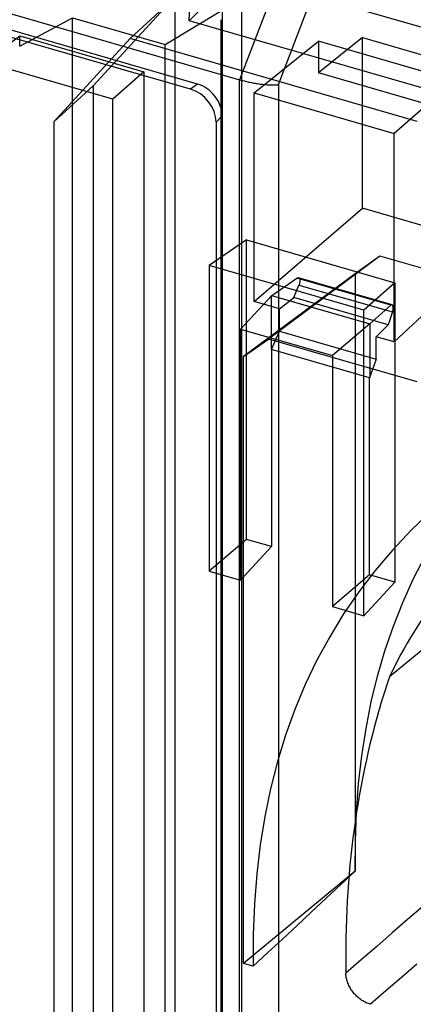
# Model space of a CAD drawing. Header units: millimetres. Extents: x 119 to 193, y -192 to -87.
# Tile 5 of 12: x 158.53 to 165.45, y -163.87 to -146.55. Entities that reach past the tile are written whole.
import ezdxf

# ---------------------------------------------------------------- set-up
doc = ezdxf.new("R2010")
doc.units = ezdxf.units.MM
doc.layers.add('MAIN-1', color=7, linetype='Continuous')
doc.layers.add('MAIN-2', color=7, linetype='Continuous')

msp = doc.modelspace()

# ---------------------------------------------------------------- linework, layer by layer
at = {"layer": 'MAIN-1'}
for p, q in [((118.932, -135.061), (162.393, -147.607)), ((161.528, -147.771), (119.799, -135.725)), ((163.843, -143.813), (162.393, -147.607)), ((163.074, -147.693), (164.454, -144.085)), ((162.393, -180.838), (162.393, -147.607)), ((162.393, -147.607), (162.412, -147.613)), ((162.412, -147.613), (162.432, -147.618)), ((162.432, -147.618), (162.452, -147.623)), ((162.452, -147.623), (162.472, -147.628)), ((162.472, -147.628), (162.493, -147.634)), ((162.493, -147.634), (162.514, -147.638)), ((162.514, -147.638), (162.535, -147.643)), ((162.535, -147.643), (162.556, -147.648)), ((162.556, -147.648), (162.578, -147.652)), ((162.578, -147.652), (162.599, -147.657)), ((162.599, -147.657), (162.621, -147.661)), ((162.621, -147.661), (162.643, -147.665)), ((162.643, -147.665), (162.664, -147.669)), ((162.664, -147.669), (162.686, -147.672)), ((162.686, -147.672), (162.708, -147.676)), ((162.708, -147.676), (162.73, -147.679)), ((162.73, -147.679), (162.751, -147.682)), ((162.751, -147.682), (162.772, -147.685)), ((162.772, -147.685), (162.794, -147.687)), ((162.794, -147.687), (162.815, -147.689)), ((162.815, -147.689), (162.835, -147.691)), ((162.835, -147.691), (162.856, -147.693)), ((162.856, -147.693), (162.876, -147.695)), ((162.876, -147.695), (162.895, -147.696)), ((162.895, -147.696), (162.915, -147.697)), ((162.915, -147.697), (162.933, -147.698)), ((162.933, -147.698), (162.952, -147.699)), ((162.952, -147.699), (162.969, -147.699)), ((162.969, -147.699), (162.987, -147.699)), ((162.987, -147.699), (163.003, -147.699)), ((163.003, -147.699), (163.019, -147.698)), ((163.019, -147.698), (163.034, -147.697)), ((163.034, -147.697), (163.048, -147.696)), ((163.048, -147.696), (163.062, -147.694)), ((163.062, -147.694), (163.074, -147.693)), ((163.074, -147.693), (163.074, -180.573)), ((161.98, -148.354), (161.98, -179.852))]:
    msp.add_line(p, q, dxfattribs=at)
msp.add_ellipse((161.528, -148.223), major_axis=(-0.342, 0.394), ratio=0.75, start_param=-2.427868, end_param=-0.857072, dxfattribs=at)
at = {"layer": 'MAIN-2'}
for p, q in [((161.653, -147.682), (128.707, -138.171)), ((161.507, -146.57), (161.578, -144.844)), ((161.507, -146.57), (162.521, -145.561)), ((162.425, -145.767), (162.425, -166.214)), ((162.425, -145.767), (166.947, -147.073)), ((159.818, -147.714), (161.202, -146.204)), ((161.202, -146.204), (160.467, -146.883)), ((161.256, -146.22), (161.256, -167.084)), ((158.526, -147.015), (159.453, -146.516)), ((159.453, -146.516), (161.084, -146.987)), ((159.457, -166.914), (159.453, -146.516)), ((161.084, -146.987), (162.086, -146.382)), ((162.086, -146.382), (162.086, -166.143)), ((166.021, -147.873), (161.507, -146.57)), ((162.069, -179.283), (162.069, -146.551)), ((157.907, -147.295), (158.526, -146.835)), ((158.526, -146.835), (160.71, -147.466)), ((158.526, -147.015), (158.526, -146.835)), ((164.552, -146.866), (163.78, -147.486)), ((164.552, -146.866), (166.947, -147.557)), ((164.552, -149.867), (164.552, -146.866)), ((160.467, -146.883), (159.125, -148.346)), ((165.514, -148.34), (160.467, -146.883)), ((161.084, -166.971), (161.084, -146.987)), ((162.646, -147.84), (163.78, -146.931)), ((163.78, -146.931), (163.78, -147.486)), ((166.177, -147.623), (163.78, -146.931)), ((160.164, -147.947), (157.907, -147.295)), ((160.71, -147.466), (160.164, -147.947)), ((160.71, -147.466), (160.71, -168.396)), ((166.177, -148.178), (163.78, -147.486)), ((159.125, -148.346), (159.818, -147.714)), ((159.818, -147.714), (159.818, -166.669)), ((161.653, -147.682), (161.528, -147.771)), ((166.177, -147.623), (165.11, -148.552)), ((162.646, -147.84), (165.11, -148.552)), ((162.646, -151.509), (162.646, -147.84)), ((160.164, -168.986), (160.164, -147.947)), ((161.98, -148.354), (162.086, -148.24)), ((162.086, -179.739), (162.086, -148.24)), ((159.125, -148.346), (159.125, -170.429)), ((165.11, -152.22), (165.11, -148.552)), ((162.646, -151.509), (164.552, -149.867)), ((166.947, -150.558), (164.552, -149.867)), ((162.514, -150.424), (161.86, -150.874)), ((162.514, -150.424), (165.121, -151.177)), ((162.514, -155.693), (162.514, -150.424)), ((165.11, -152.22), (166.899, -150.55)), ((164.86, -150.71), (162.898, -152.168)), ((164.86, -150.71), (164.426, -151.019)), ((166.947, -151.313), (164.86, -150.71)), ((161.86, -150.874), (161.86, -156.251)), ((164.576, -151.658), (161.86, -150.874)), ((164.426, -151.019), (162.464, -152.477)), ((164.426, -151.019), (164.426, -161.527)), ((162.957, -151.403), (163.401, -151.097)), ((163.401, -151.097), (163.405, -151.095)), ((165.051, -151.574), (163.401, -151.097)), ((163.405, -151.095), (163.41, -151.093)), ((163.41, -151.093), (163.413, -151.091)), ((163.413, -151.091), (163.417, -151.09)), ((163.417, -151.09), (163.421, -151.09)), ((163.421, -151.09), (163.425, -151.09)), ((163.425, -151.09), (163.428, -151.091)), ((163.428, -151.091), (163.431, -151.092)), ((165.073, -151.566), (163.429, -151.091)), ((163.431, -151.092), (163.434, -151.093)), ((163.434, -151.093), (163.437, -151.095)), ((163.437, -151.095), (163.44, -151.098)), ((163.441, -151.209), (163.438, -151.215)), ((163.44, -151.098), (163.442, -151.101)), ((163.443, -151.202), (163.441, -151.209)), ((163.442, -151.101), (163.444, -151.104)), ((163.445, -151.196), (163.443, -151.202)), ((163.444, -151.104), (163.446, -151.108)), ((163.447, -151.189), (163.445, -151.196)), ((163.446, -151.108), (163.448, -151.112)), ((163.448, -151.182), (163.447, -151.189)), ((163.448, -151.112), (163.449, -151.116)), ((163.45, -151.175), (163.448, -151.182)), ((163.449, -151.116), (163.451, -151.121)), ((163.451, -151.169), (163.45, -151.175)), ((163.451, -151.121), (163.452, -151.126)), ((163.452, -151.162), (163.451, -151.169)), ((163.452, -151.126), (163.452, -151.132)), ((163.452, -151.132), (163.453, -151.137)), ((163.453, -151.156), (163.452, -151.162)), ((163.453, -151.137), (163.453, -151.143)), ((163.453, -151.143), (163.453, -151.149)), ((163.453, -151.149), (163.453, -151.156)), ((165.121, -151.177), (164.576, -151.658)), ((165.121, -151.177), (165.121, -156.445)), ((163.344, -151.438), (163.435, -151.222)), ((163.438, -151.215), (163.435, -151.222)), ((163.435, -151.222), (165.08, -151.692)), ((162.411, -151.993), (162.957, -151.403)), ((163.093, -151.638), (162.646, -151.509)), ((162.956, -152.352), (162.956, -151.403)), ((162.956, -151.403), (164.68, -151.901)), ((163.093, -151.638), (163.344, -151.438)), ((165.003, -151.917), (163.344, -151.438)), ((163.093, -152.029), (163.093, -151.638)), ((164.576, -157.035), (164.576, -151.658)), ((165.051, -151.574), (164.68, -151.901)), ((165.08, -151.692), (165.003, -151.917)), ((164.68, -151.901), (164.025, -152.459)), ((164.68, -151.901), (164.68, -152.849)), ((162.411, -151.993), (164.025, -152.459)), ((162.411, -156.41), (162.411, -151.993)), ((162.956, -152.352), (163.093, -152.029)), ((163.093, -152.029), (164.794, -152.52)), ((164.794, -152.129), (165.003, -151.917)), ((162.464, -152.477), (162.898, -152.168)), ((165.514, -152.924), (162.898, -152.168)), ((164.794, -152.52), (164.794, -152.129)), ((165.11, -152.22), (164.794, -152.129)), ((164.679, -152.849), (162.956, -152.351)), ((162.956, -152.352), (162.956, -155.82)), ((162.464, -163.153), (162.464, -152.477)), ((164.025, -152.459), (164.025, -156.876)), ((164.794, -152.52), (164.679, -152.849)), ((164.679, -156.318), (164.679, -152.849)), ((165.773, -155.185), (165.418, -155.525)), ((165.418, -155.525), (165.087, -155.877)), ((162.514, -155.693), (161.86, -156.251)), ((162.956, -155.82), (162.514, -155.693)), ((162.411, -156.41), (162.956, -155.82)), ((165.087, -155.877), (164.777, -156.241)), ((165.445, -156.394), (165.647, -155.997)), ((161.86, -156.251), (162.411, -156.41)), ((164.679, -156.318), (164.025, -156.876)), ((164.777, -156.241), (164.488, -156.617)), ((165.121, -156.445), (164.679, -156.318)), ((165.262, -156.802), (165.445, -156.394)), ((165.121, -156.445), (164.576, -157.035)), ((166.928, -156.543), (165.026, -158.111)), ((164.488, -156.617), (164.222, -157.005)), ((164.025, -156.876), (164.576, -157.035)), ((165.096, -157.222), (165.262, -156.802)), ((164.222, -157.005), (163.977, -157.406)), ((164.949, -157.654), (165.096, -157.222)), ((163.977, -157.406), (163.752, -157.819)), ((164.82, -158.098), (164.949, -157.654)), ((163.752, -157.819), (163.548, -158.244)), ((164.709, -158.553), (164.82, -158.098)), ((163.548, -158.244), (163.365, -158.684)), ((164.617, -159.019), (164.709, -158.553)), ((163.365, -158.684), (163.201, -159.137)), ((163.201, -159.137), (163.058, -159.603)), ((164.542, -159.498), (164.617, -159.019)), ((164.486, -159.987), (164.542, -159.498)), ((163.058, -159.603), (162.937, -160.08)), ((164.448, -160.489), (164.486, -159.987)), ((162.937, -160.08), (162.836, -160.568)), ((164.428, -161.002), (164.448, -160.489)), ((162.836, -160.568), (162.755, -161.067)), ((162.755, -161.067), (162.695, -161.578)), ((164.426, -161.527), (164.428, -161.002)), ((164.426, -161.527), (162.464, -163.153)), ((162.695, -161.578), (162.654, -162.103)), ((164.17, -161.766), (164.426, -161.527)), ((163.914, -162.005), (164.17, -161.766)), ((162.654, -162.103), (162.633, -162.644)), ((163.658, -162.245), (163.914, -162.005)), ((163.402, -162.484), (163.658, -162.245)), ((165.621, -162.147), (165.348, -162.382)), ((165.348, -162.382), (165.076, -162.617)), ((162.633, -162.644), (162.633, -163.202)), ((163.145, -162.723), (163.402, -162.484)), ((165.076, -162.617), (164.804, -162.852)), ((162.889, -162.962), (163.145, -162.723)), ((162.633, -163.202), (162.889, -162.962)), ((164.804, -162.852), (164.532, -163.087)), ((162.633, -163.202), (162.464, -163.153)), ((164.532, -163.087), (164.26, -163.321)), ((164.261, -163.34), (164.26, -163.321)), ((165.509, -163.168), (165.237, -163.403)), ((164.262, -163.36), (164.261, -163.34)), ((164.265, -163.379), (164.262, -163.36)), ((164.268, -163.399), (164.265, -163.379)), ((164.272, -163.419), (164.268, -163.399)), ((164.277, -163.438), (164.272, -163.419)), ((164.283, -163.458), (164.277, -163.438)), ((164.289, -163.479), (164.283, -163.458)), ((164.297, -163.499), (164.289, -163.479)), ((164.305, -163.519), (164.297, -163.499)), ((165.237, -163.403), (164.965, -163.637)), ((164.314, -163.539), (164.305, -163.519)), ((164.324, -163.558), (164.314, -163.539)), ((164.334, -163.578), (164.324, -163.558)), ((164.345, -163.597), (164.334, -163.578)), ((164.357, -163.615), (164.345, -163.597)), ((164.37, -163.633), (164.357, -163.615)), ((164.383, -163.651), (164.37, -163.633)), ((164.396, -163.668), (164.383, -163.651)), ((164.41, -163.685), (164.396, -163.668)), ((164.965, -163.637), (164.693, -163.872)), ((164.425, -163.702), (164.41, -163.685)), ((164.441, -163.718), (164.425, -163.702)), ((164.456, -163.733), (164.441, -163.718)), ((164.473, -163.748), (164.456, -163.733)), ((164.49, -163.762), (164.473, -163.748)), ((164.507, -163.776), (164.49, -163.762)), ((164.525, -163.789), (164.507, -163.776)), ((164.543, -163.802), (164.525, -163.789)), ((164.562, -163.813), (164.543, -163.802)), ((164.58, -163.824), (164.562, -163.813)), ((164.599, -163.834), (164.58, -163.824)), ((164.618, -163.843), (164.599, -163.834)), ((164.636, -163.852), (164.618, -163.843)), ((164.655, -163.859), (164.636, -163.852)), ((164.674, -163.866), (164.655, -163.859)), ((164.693, -163.872), (164.674, -163.866))]:
    msp.add_line(p, q, dxfattribs=at)
for centre, major_axis, ratio, start_param, end_param in [((161.653, -148.115), (0.327, -0.378), 0.75, 0.713724, 2.284521), ((165.048, -151.662), (-0.0248, -0.0969), 0.393387, 3.137376, 3.665039), ((165.048, -151.662), (-0.0248, -0.0969), 0.393387, 1.361204, 3.137376), ((176.219, -166.066), (9.184, -10.605), 0.75, 3.125867, 3.455953), ((181.79, -168.083), (13.253, -15.303), 0.75, -2.724975, -2.427868), ((181.79, -168.083), (13.253, -15.303), 0.75, -2.427868, -2.410831)]:
    msp.add_ellipse(centre, major_axis=major_axis, ratio=ratio, start_param=start_param, end_param=end_param, dxfattribs=at)

doc.saveas('drawing.dxf')
